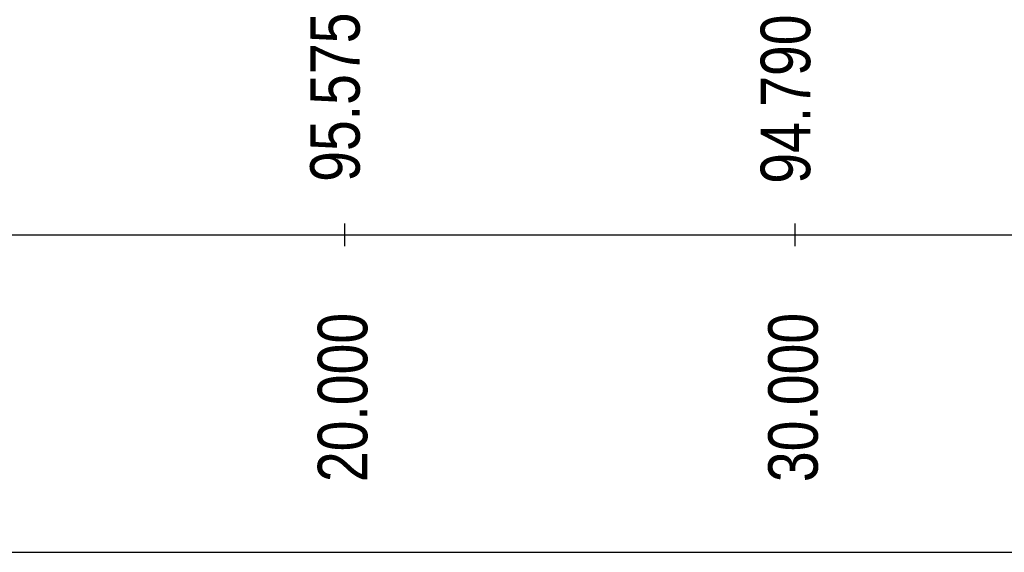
# Model space of a CAD drawing. Header units: inches. Extents: x 4599583 to 28059683, y 2538860 to 28133222499.
# Tile 39 of 89: x 4877817 to 4899675, y 28133164192 to 28133176024. Entities that reach past the tile are written whole.
import ezdxf
from ezdxf.enums import TextEntityAlignment as Align

# ---------------------------------------------------------------- set-up
doc = ezdxf.new("R2010")
doc.units = ezdxf.units.IN
doc.header["$MEASUREMENT"] = 0
doc.layers.add('CHNGE', color=31, linetype='Continuous')
doc.styles.add('ROMANS', font='arial.ttf')

msp = doc.modelspace()

# ---------------------------------------------------------------- linework, layer by layer
at = {"linetype": 'Continuous'}
for p, q in [((4885025.38, 28133171495.813), (4885025.38, 28133170995.813)), ((4885025.38, 28133171495.813), (4885025.38, 28133170995.813)), ((4885025.38, 28133171495.813), (4885025.38, 28133170995.813)), ((4895025.38, 28133171495.813), (4895025.38, 28133170995.813)), ((4895025.38, 28133171495.813), (4895025.38, 28133170995.813)), ((4895025.38, 28133171495.813), (4895025.38, 28133170995.813))]:
    msp.add_line(p, q, dxfattribs=at)
for p, q in [((4859134.88, 28133171245.813), (5175893.88, 28133171245.813)), ((4859134.88, 28133171245.813), (5175893.88, 28133171245.813)), ((4859134.88, 28133171245.813), (5175893.88, 28133171245.813)), ((4859134.88, 28133164192.346), (5175893.88, 28133164192.346)), ((4859134.88, 28133164192.346), (5175893.88, 28133164192.346)), ((4859134.88, 28133164192.346), (5175893.88, 28133164192.346))]:
    msp.add_line(p, q)

# ---------------------------------------------------------------- texts
at = {"layer": 'CHNGE', "color": 50, "style": 'ROMANS', "width": 0.8}
for s, p in [('95.575', (4885365.898, 28133172422.655)), ('95.575', (4885365.898, 28133172422.655)), ('95.575', (4885365.898, 28133172422.655)), ('94.790', (4895365.898, 28133172380.155)), ('94.790', (4895365.898, 28133172380.155)), ('94.790', (4895365.898, 28133172380.155))]:
    msp.add_text(s, height=1100, rotation=90, dxfattribs=at).set_placement(p)
for s, p in [('20.000', (4885864.173, 28133169511.313)), ('20.000', (4885864.173, 28133169511.313)), ('20.000', (4885864.173, 28133169511.313)), ('30.000', (4895864.173, 28133169511.313)), ('30.000', (4895864.173, 28133169511.313)), ('30.000', (4895864.173, 28133169511.313))]:
    msp.add_text(s, height=1100, rotation=90, dxfattribs=at).set_placement(p, align=Align.BOTTOM_RIGHT)

doc.saveas('drawing.dxf')
